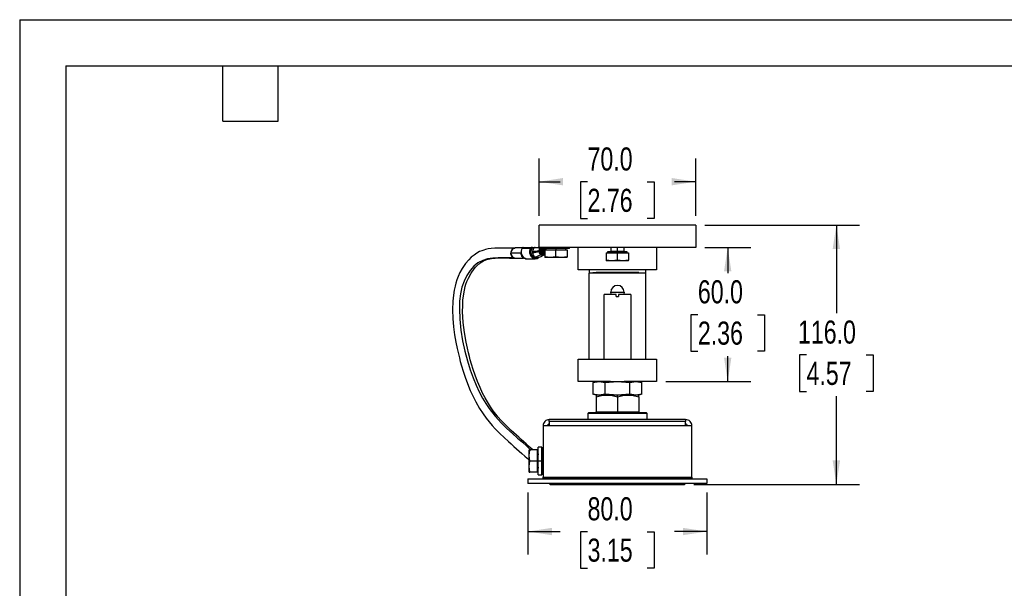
# Model space of a CAD drawing. Header units: millimetres. Extents: x 0 to 908, y 0 to 702.
# Tile 2 of 4: x 0 to 440, y 447 to 702. Entities that reach past the tile are written whole.
import ezdxf

# ---------------------------------------------------------------- set-up
doc = ezdxf.new("R2010")
doc.units = ezdxf.units.MM
doc.header["$LTSCALE"] = 3.25
doc.layers.add('DIMENSIONS', color=140, linetype='Continuous', lineweight=25)
doc.layers.add('TEXT', color=140, linetype='Continuous', lineweight=25)
doc.styles.add('SLDTEXTSTYLE2', font='TXT', dxfattribs={"width": 0.75})
doc.dimstyles.new('SLDDIMSTYLE0', dxfattribs={"dimtxt": 10.31875, "dimasz": 10.7315, "dimexe": 0, "dimexo": 0.0625, "dimgap": 2.579687, "dimtad": 0, "dimtih": 1, "dimtoh": 1, "dimdec": 1, "dimrnd": 1e-09, "dimzin": 4, "dimdsep": 46, "dimtxsty": 'SLDTEXTSTYLE2', "dimsah": 1, "dimcen": 0.09, "dimadec": 0, "dimazin": 1, "dimtfac": 1, "dimtdec": 1, "dimtofl": 0, "dimtmove": 0, "dimatfit": 3, "dimfxl": 0, "dimfrac": 2, "dimtolj": 1, "dimtzin": 12, "dimarcsym": 0})

# ---------------------------------------------------------------- blocks, each defined once
blk = doc.blocks.new('_D_14')
at = {"layer": 'DIMENSIONS'}
for p, q in [((227.22, 490.25), (227.22, 462.53)), ((307.22, 490.25), (307.22, 462.53)), ((227.22, 472.85), (241.68, 472.85)), ((253.88, 472.77), (250.74, 472.77)), ((250.74, 472.77), (250.74, 456.39)), ((280.56, 472.77), (283.71, 472.77)), ((283.71, 472.77), (283.71, 456.39)), ((307.22, 472.85), (292.76, 472.85)), ((250.74, 456.39), (253.88, 456.39)), ((283.71, 456.39), (280.56, 456.39))]:
    blk.add_line(p, q, dxfattribs=at)
for points in [[(227.22, 472.85), (237.95, 471.19), (237.95, 474.5)], [(307.22, 472.85), (296.49, 474.5), (296.49, 471.19)]]:
    blk.add_solid(points, dxfattribs=at)
at = {"layer": 'DIMENSIONS', "char_height": 10.319, "attachment_point": 1, "style": 'SLDTEXTSTYLE2'}
for s, insert in [('80.0', (253.88, 488.16)), ('3.15', (253.88, 469.69))]:
    blk.add_mtext(s, dxfattribs=dict(at, insert=insert))
blk = doc.blocks.new('_D_15')
at = {"layer": 'DIMENSIONS'}
for p, q in [((306.32, 609.88), (375.41, 609.88)), ((365.09, 609.88), (365.09, 570.43)), ((351.75, 551.8), (348.6, 551.8)), ((348.6, 551.8), (348.6, 535.42)), ((378.43, 551.8), (381.58, 551.8)), ((381.58, 551.8), (381.58, 535.42)), ((348.6, 535.42), (351.75, 535.42)), ((365.09, 493.88), (365.09, 533.32)), ((381.58, 535.42), (378.43, 535.42)), ((301.35, 493.88), (375.41, 493.88))]:
    blk.add_line(p, q, dxfattribs=at)
for points in [[(365.09, 609.88), (363.44, 599.14), (366.74, 599.14)], [(365.09, 493.88), (366.74, 504.61), (363.44, 504.61)]]:
    blk.add_solid(points, dxfattribs=at)
at = {"layer": 'DIMENSIONS', "char_height": 10.319, "attachment_point": 1, "style": 'SLDTEXTSTYLE2'}
for s, insert in [('116.0', (347.93, 567.19)), ('4.57', (351.75, 548.72))]:
    blk.add_mtext(s, dxfattribs=dict(at, insert=insert))
blk = doc.blocks.new('_D_16')
at = {"layer": 'DIMENSIONS'}
for p, q in [((232.2, 614), (232.2, 639.57)), ((302.2, 614), (302.2, 639.57)), ((232.2, 629.25), (241.66, 629.25)), ((253.85, 629.17), (250.71, 629.17)), ((250.71, 629.17), (250.71, 612.79)), ((280.54, 629.17), (283.68, 629.17)), ((283.68, 629.17), (283.68, 612.79)), ((302.2, 629.25), (292.74, 629.25)), ((250.71, 612.79), (253.85, 612.79)), ((283.68, 612.79), (280.54, 612.79))]:
    blk.add_line(p, q, dxfattribs=at)
for points in [[(232.2, 629.25), (242.93, 627.6), (242.93, 630.9)], [(302.2, 629.25), (291.47, 630.9), (291.47, 627.6)]]:
    blk.add_solid(points, dxfattribs=at)
at = {"layer": 'DIMENSIONS', "char_height": 10.319, "attachment_point": 1, "style": 'SLDTEXTSTYLE2'}
for s, insert in [('70.0', (253.85, 644.57)), ('2.76', (253.85, 626.09))]:
    blk.add_mtext(s, dxfattribs=dict(at, insert=insert))
blk = doc.blocks.new('_D_17')
at = {"layer": 'DIMENSIONS'}
for p, q in [((306.32, 599.88), (326.84, 599.88)), ((316.52, 599.88), (316.52, 588.43)), ((303.18, 569.8), (300.04, 569.8)), ((300.04, 569.8), (300.04, 553.42)), ((329.87, 569.8), (333.01, 569.8)), ((333.01, 569.8), (333.01, 553.42)), ((300.04, 553.42), (303.18, 553.42)), ((316.52, 539.88), (316.52, 551.32)), ((333.01, 553.42), (329.87, 553.42)), ((288.85, 539.88), (326.84, 539.88))]:
    blk.add_line(p, q, dxfattribs=at)
for points in [[(316.52, 599.88), (314.87, 589.14), (318.17, 589.14)], [(316.52, 539.88), (318.17, 550.61), (314.87, 550.61)]]:
    blk.add_solid(points, dxfattribs=at)
at = {"layer": 'DIMENSIONS', "char_height": 10.319, "attachment_point": 1, "style": 'SLDTEXTSTYLE2'}
for s, insert in [('60.0', (303.18, 585.19)), ('2.36', (303.18, 566.72))]:
    blk.add_mtext(s, dxfattribs=dict(at, insert=insert))

msp = doc.modelspace()

# ---------------------------------------------------------------- linework, layer by layer
at = {"color": 7, "linetype": 'Continuous'}
for q in [(0.01, 0.01), (908.06, 701.68)]:
    msp.add_line((0.01, 701.68), q, dxfattribs=at)
for p, q in [((232.2, 599.88), (232.2, 609.88)), ((302.2, 609.88), (232.2, 609.88)), ((302.2, 609.88), (302.2, 599.88)), ((302.23, 609.88), (302.2, 609.88)), ((302.23, 609.88), (302.23, 599.88)), ((224.69, 599.61), (221.48, 599.61)), ((224.66, 599.57), (228.48, 599.57)), ((225.15, 599.88), (228.97, 599.88)), ((229.22, 599.88), (228.97, 599.88)), ((229.22, 599.88), (230.4, 599.88)), ((230, 599.7), (231.77, 599.83)), ((230.4, 599.88), (231.97, 599.88)), ((232.2, 599.88), (231.97, 599.88)), ((232.2, 599.85), (232.14, 599.86)), ((302.2, 599.88), (232.2, 599.88)), ((233, 599.31), (233.39, 599.31)), ((234.03, 599.29), (233.36, 598.73)), ((233.63, 599.63), (233.73, 599.63)), ((233.63, 599.63), (233.73, 599.63)), ((233.73, 599.88), (233.73, 599.34)), ((233.73, 599.34), (234.81, 599.34)), ((233.79, 598.68), (234.37, 599.05)), ((234.05, 599.31), (234.06, 599.31)), ((235.28, 598.93), (234.23, 598.93)), ((234.43, 599.09), (234.5, 599.16)), ((234.43, 599.09), (235.28, 599.09)), ((234.47, 599.34), (234.5, 599.16)), ((234.5, 599.16), (234.69, 599.34)), ((234.72, 598.84), (239.72, 598.84)), ((234.72, 598.84), (234.72, 595.62)), ((234.81, 599.34), (234.81, 599.88)), ((242.3, 599.34), (234.81, 599.34)), ((235.28, 599.34), (235.28, 598.84)), ((239.72, 599.34), (239.72, 598.84)), ((239.72, 598.84), (244.72, 598.84)), ((239.72, 595.62), (239.72, 598.84)), ((242.3, 599.88), (242.3, 599.34)), ((242.63, 599.34), (242.3, 599.34)), ((242.63, 599.88), (242.63, 599.34)), ((244.27, 599.34), (242.63, 599.34)), ((244.16, 598.84), (244.16, 599.34)), ((244.27, 599.88), (244.27, 599.34)), ((245.73, 599.34), (244.27, 599.34)), ((244.72, 598.84), (244.72, 595.62)), ((245.73, 599.34), (245.73, 599.88)), ((249.73, 589.88), (249.73, 599.88)), ((264.2, 599.88), (264.2, 598.13)), ((267.2, 598.13), (267.2, 599.88)), ((270.2, 598.13), (270.2, 599.88)), ((284.73, 599.88), (284.73, 589.88)), ((284.73, 599.88), (284.73, 589.88)), ((302.2, 599.88), (302.23, 599.88)), ((224.06, 597.36), (219.63, 597.36)), ((221.48, 595.11), (225.3, 595.11)), ((224.15, 598.18), (224.12, 598.02)), ((224.29, 598.56), (224.23, 598.44)), ((226.64, 594.8), (230.46, 594.8)), ((232.11, 598.55), (232.48, 598.55)), ((232.11, 598.55), (232.11, 597.99)), ((232.11, 597.99), (232.48, 597.99)), ((232.48, 598.55), (232.48, 597.99)), ((232.74, 598.01), (232.74, 598.55)), ((232.74, 598.55), (233.13, 598.55)), ((232.74, 598.01), (233.13, 598.01)), ((233.21, 598.53), (233.13, 598.55)), ((233.13, 598.01), (233.13, 598.11)), ((233.2, 596.66), (233.57, 596.66)), ((233.58, 598.01), (234.46, 598.01)), ((233.63, 596.93), (234.02, 596.93)), ((233.68, 598.55), (234.46, 598.55)), ((234.38, 596.79), (234.72, 596.74)), ((234.46, 598.01), (234.46, 598.55)), ((234.46, 598.55), (234.72, 598.55)), ((234.59, 597.1), (234.5, 597.1)), ((237.22, 595.34), (234.72, 595.62)), ((234.72, 595.62), (234.72, 595.34)), ((237.22, 595.34), (234.72, 595.34)), ((239.72, 595.62), (237.22, 595.34)), ((239.72, 595.34), (237.22, 595.34)), ((242.22, 595.34), (239.72, 595.62)), ((239.72, 595.34), (239.72, 595.62)), ((242.22, 595.34), (239.72, 595.34)), ((244.72, 595.62), (242.22, 595.34)), ((244.72, 595.34), (242.22, 595.34)), ((244.72, 595.34), (244.72, 595.62)), ((262.2, 597.38), (267.2, 597.38)), ((262.2, 597.38), (262.2, 594.16)), ((262.76, 597.88), (262.76, 597.38)), ((267.2, 597.88), (262.76, 597.88)), ((264.2, 598.13), (267.2, 598.13)), ((267.2, 598.13), (270.2, 598.13)), ((267.2, 597.88), (267.2, 597.38)), ((271.64, 597.88), (267.2, 597.88)), ((267.2, 594.16), (267.2, 597.38)), ((267.2, 597.38), (272.2, 597.38)), ((271.64, 597.38), (271.64, 597.88)), ((272.2, 597.38), (272.2, 594.16)), ((284.73, 589.88), (249.73, 589.88)), ((254.53, 589.88), (254.53, 588.38)), ((264.7, 593.88), (262.2, 594.16)), ((262.2, 594.16), (262.2, 593.88)), ((264.7, 593.88), (262.2, 593.88)), ((267.2, 594.16), (264.7, 593.88)), ((267.2, 593.88), (264.7, 593.88)), ((267.2, 593.88), (267.2, 594.16)), ((269.7, 593.88), (267.2, 594.16)), ((269.7, 593.88), (267.2, 593.88)), ((272.2, 594.16), (269.7, 593.88)), ((272.2, 593.88), (269.7, 593.88)), ((272.2, 593.88), (272.2, 594.16)), ((279.93, 588.38), (279.93, 589.88)), ((284.73, 589.88), (284.73, 589.88)), ((257.68, 588.63), (254.53, 588.38)), ((254.53, 549.88), (254.53, 588.38)), ((279.93, 588.38), (254.53, 588.38)), ((276.78, 588.63), (257.68, 588.63)), ((276.78, 588.63), (279.93, 588.38)), ((279.93, 549.88), (279.93, 588.38)), ((261.22, 549.88), (261.22, 578.88)), ((266.72, 578.88), (261.22, 578.88)), ((264.23, 579.88), (267.23, 579.88)), ((266.72, 577.88), (266.72, 578.88)), ((266.72, 577.88), (267.72, 577.88)), ((267.23, 579.88), (270.23, 579.88)), ((267.72, 578.88), (267.72, 577.88)), ((273.22, 578.88), (267.72, 578.88)), ((273.22, 578.88), (273.22, 549.88)), ((249.72, 539.88), (249.72, 549.88)), ((249.72, 549.88), (284.72, 549.88)), ((284.72, 549.88), (284.72, 539.88)), ((284.73, 549.88), (284.72, 549.88)), ((284.73, 549.88), (284.73, 539.88)), ((264.18, 539.88), (249.72, 539.88)), ((256.25, 539.48), (258.99, 539.88)), ((257.72, 539.88), (256.25, 539.48)), ((256.25, 539.48), (256.25, 534.27)), ((258.99, 539.88), (261.74, 539.48)), ((261.74, 539.48), (267.22, 539.88)), ((261.74, 534.27), (261.74, 539.48)), ((267.22, 539.88), (272.71, 539.48)), ((284.72, 539.88), (270.26, 539.88)), ((272.71, 539.48), (275.45, 539.88)), ((272.71, 534.27), (272.71, 539.48)), ((275.45, 539.88), (278.19, 539.48)), ((276.72, 539.88), (278.19, 539.48)), ((278.19, 534.27), (278.19, 539.48)), ((284.72, 539.88), (284.73, 539.88)), ((258.99, 533.88), (256.25, 534.27)), ((257.72, 533.88), (256.25, 534.27)), ((257.72, 533.88), (257.72, 533.03)), ((262.47, 533.88), (257.72, 533.88)), ((258.99, 533.88), (257.72, 533.88)), ((257.72, 533.03), (257.72, 526.38)), ((261.74, 534.27), (258.99, 533.88)), ((267.22, 533.88), (258.99, 533.88)), ((267.22, 533.88), (261.74, 534.27)), ((267.22, 533.88), (262.47, 533.88)), ((272.71, 534.27), (267.22, 533.88)), ((267.22, 533.03), (267.22, 533.88)), ((271.97, 533.88), (267.22, 533.88)), ((275.45, 533.88), (267.22, 533.88)), ((267.22, 533.03), (267.22, 526.38)), ((276.72, 533.88), (271.97, 533.88)), ((275.45, 533.88), (272.71, 534.27)), ((278.19, 534.27), (275.45, 533.88)), ((276.72, 533.88), (275.45, 533.88)), ((278.19, 534.27), (276.72, 533.88)), ((276.72, 533.03), (276.72, 533.88)), ((276.72, 533.03), (276.72, 526.38)), ((254.22, 525.88), (253.97, 525.63)), ((253.97, 525.63), (253.97, 522.88)), ((280.47, 525.63), (253.97, 525.63)), ((280.22, 525.88), (254.22, 525.88)), ((257.58, 526.02), (267.22, 526.02)), ((257.72, 526.38), (267.22, 526.38)), ((267.22, 526.38), (276.72, 526.38)), ((267.22, 526.02), (276.87, 526.02)), ((280.47, 525.63), (280.22, 525.88)), ((280.47, 522.88), (280.47, 525.63)), ((236.72, 520.13), (233.97, 520.13)), ((233.97, 520.13), (233.97, 497.13)), ((297.72, 522.88), (236.72, 522.88)), ((236.72, 522.07), (236.72, 522.88)), ((236.72, 522.07), (236.72, 520.13)), ((297.72, 522.07), (236.72, 522.07)), ((297.72, 520.13), (236.72, 520.13)), ((297.72, 522.88), (297.72, 522.07)), ((297.72, 520.13), (297.72, 522.07)), ((300.47, 520.13), (297.72, 520.13)), ((300.47, 497.13), (300.47, 520.13)), ((233.43, 510.62), (231.83, 510.62)), ((231.83, 504.37), (231.83, 510.62)), ((233.43, 510.62), (233.43, 504.37)), ((227.83, 506.87), (228.11, 509.37)), ((227.83, 506.87), (227.83, 509.37)), ((228.11, 509.37), (227.83, 509.37)), ((228.11, 504.37), (227.83, 506.87)), ((227.83, 504.37), (227.83, 506.87)), ((231.33, 509.37), (228.11, 509.37)), ((231.33, 509.37), (231.33, 504.37)), ((231.83, 508.81), (231.33, 508.81)), ((233.43, 510.38), (233.97, 510.38)), ((233.43, 505.38), (233.43, 510.38)), ((227.83, 504.37), (228.11, 504.37)), ((227.83, 501.87), (228.11, 504.37)), ((227.83, 501.87), (227.83, 504.37)), ((228.11, 499.37), (227.83, 501.87)), ((227.83, 499.37), (227.83, 501.87)), ((231.33, 504.37), (228.11, 504.37)), ((231.33, 504.37), (231.33, 499.37)), ((231.33, 504.37), (231.83, 504.37)), ((233.43, 504.37), (231.83, 504.37)), ((231.83, 498.12), (231.83, 504.37)), ((233.97, 505.38), (233.43, 505.38)), ((233.43, 503.38), (233.43, 505.38)), ((233.43, 504.37), (233.43, 498.12)), ((233.97, 503.38), (233.43, 503.38)), ((233.43, 498.38), (233.43, 503.38)), ((227.83, 499.37), (228.11, 499.37)), ((231.33, 499.37), (228.11, 499.37)), ((231.33, 499.93), (231.83, 499.93)), ((231.83, 498.12), (233.43, 498.12)), ((233.97, 498.38), (233.43, 498.38)), ((227.22, 496.38), (227.22, 494.38)), ((227.22, 496.38), (307.22, 496.38)), ((307.22, 494.38), (227.22, 494.38)), ((233.97, 497.13), (300.47, 497.13)), ((233.97, 496.6), (233.97, 497.13)), ((233.97, 496.6), (300.47, 496.6)), ((233.97, 496.38), (233.97, 496.6)), ((236.72, 494.38), (237.22, 493.88)), ((237.22, 493.88), (297.22, 493.88)), ((297.22, 493.88), (297.72, 494.38)), ((300.47, 497.13), (300.47, 496.6)), ((300.47, 496.6), (300.47, 496.38)), ((307.22, 496.38), (307.22, 494.38))]:
    msp.add_line(p, q)
at = {"flags": 128}
for points in [[(221.38, 599.6), (217.96, 599.59), (214.98, 599.59), (212.42, 599.53), (210.78, 599.4), (209.41, 599.2), (208.3, 598.95), (207.45, 598.71), (206.62, 598.41), (205.63, 597.99), (204.44, 597.35), (203.11, 596.47), (201.88, 595.46), (200.78, 594.39), (199.27, 592.61), (197.77, 590.41), (196.81, 588.67), (196.02, 586.94), (195.44, 585.41), (194.96, 583.91), (194.61, 582.57), (194.24, 580.81), (193.89, 578.58), (193.64, 575.87), (193.52, 571.93), (193.66, 568.05), (193.99, 564.33), (194.45, 560.82), (195, 557.54), (195.58, 554.64), (196.12, 552.27), (196.57, 550.43), (196.98, 548.86), (197.53, 546.89), (198.24, 544.54), (199.12, 541.88), (200.19, 538.96), (201.45, 535.92), (202.71, 533.19), (203.92, 530.83), (205.62, 527.87), (207.16, 525.49), (208.53, 523.57), (209.85, 521.87), (211.18, 520.28), (212.52, 518.81), (214.58, 516.71), (216.54, 514.85), (218.45, 513.12), (219.68, 512.03), (220.89, 510.93), (222.09, 509.86), (223.28, 508.79), (224.53, 507.66), (225.81, 506.49), (226.81, 505.59), (227.76, 504.73), (227.83, 504.66)], [(221, 595.17), (220.34, 595.55), (219.86, 596.21), (219.62, 597.03), (219.67, 597.91), (219.99, 598.7), (220.53, 599.29), (221.22, 599.58), (221.38, 599.57)], [(229.09, 599.5), (228.75, 599.55), (228.48, 599.57)], [(229.22, 599.88), (229.17, 599.84), (229.13, 599.75), (229.09, 599.5)], [(230.4, 599.88), (230.19, 599.83), (230, 599.7)], [(233.2, 599.88), (232.42, 599.86), (231.77, 599.83)], [(231.77, 599.83), (231.88, 599.87), (231.97, 599.88)], [(231.77, 599.83), (232.67, 599.87), (233.18, 599.88)], [(232.8, 599.49), (232.59, 599.49), (232.43, 599.49)], [(233.36, 598.73), (233.29, 598.65), (233.22, 598.53)], [(234.4, 599.4), (234.39, 599.33), (234.37, 599.05)], [(234.37, 599.05), (234.4, 599.07), (234.43, 599.09)], [(234.43, 599.09), (234.43, 599.09), (234.43, 599.09)], [(221, 595.17), (218.62, 595.17), (216.23, 595.17), (213.83, 595.17), (211.49, 595.08), (209.2, 594.76), (206.99, 594.08), (204.87, 592.92), (203.08, 591.44), (201.4, 589.56), (199.91, 587.34), (198.67, 584.82), (197.72, 582.06), (197.06, 579.06), (196.68, 575.84), (196.55, 572.44), (196.72, 567.72), (197.24, 562.89), (198.03, 558.1), (199.03, 553.47), (200.16, 549.14), (201.38, 545.18), (202.67, 541.56), (204.02, 538.27), (205.44, 535.27), (206.9, 532.53), (208.4, 530.05), (209.92, 527.79), (212.58, 524.4), (215.23, 521.49), (217.82, 518.98), (220.3, 516.73), (222.61, 514.66), (224.71, 512.77), (226.58, 511.09), (228.43, 509.41), (228.47, 509.37)], [(229.34, 509.37), (228.58, 510.06), (227.52, 511.02), (226.38, 512.05), (225.31, 513.02), (224.23, 513.98), (223.14, 514.96), (222.05, 515.94), (219.75, 518.01), (217.44, 520.2), (215.06, 522.69), (213.93, 523.99), (212.81, 525.38), (211.68, 526.87), (210.46, 528.64), (209.1, 530.81), (208.05, 532.64), (206.95, 534.76), (205.8, 537.2), (204.62, 539.99), (203.58, 542.75), (202.72, 545.31), (202.01, 547.6), (201.45, 549.57), (201.03, 551.15), (200.62, 552.77), (200.13, 554.89), (199.58, 557.55), (198.86, 561.76), (198.3, 566.37), (198.03, 571.29), (198.04, 573.8), (198.17, 576.22), (198.39, 578.27), (198.8, 580.7), (199.22, 582.42), (199.52, 583.44), (199.97, 584.7), (200.6, 586.16), (201.82, 588.41), (203.11, 590.22), (203.84, 591.07), (204.52, 591.77), (205.13, 592.32), (205.66, 592.75), (206.11, 593.08), (206.63, 593.42), (207.41, 593.85), (208.33, 594.26), (209.48, 594.63), (210.87, 594.92), (212.51, 595.09), (214.4, 595.15), (216.56, 595.14), (218.96, 595.12), (221.57, 595.11)], [(224.25, 598.51), (224.18, 598.27), (224.1, 598.02)], [(226, 594.85), (226.17, 594.83), (226.41, 594.81)], [(229.29, 598.05), (229.28, 597.75), (229.3, 597.51)], [(230.33, 595.62), (231.19, 595.82), (232.1, 596.26), (232.8, 596.57), (233.26, 596.66)], [(230.33, 595.62), (230.81, 595.38), (231.33, 595.3)], [(230.46, 594.8), (230.68, 594.86), (230.87, 595.03)], [(231.99, 595.41), (231.49, 595.14), (230.87, 595.03)], [(231.33, 595.3), (231.09, 595.23), (230.87, 595.03)], [(231.33, 595.3), (232.24, 595.45), (233.07, 595.82)], [(232.9, 596.94), (232.7, 596.94), (232.53, 596.94)], [(232.92, 596.61), (233.05, 596.65), (233.15, 596.66)], [(233.07, 595.82), (234.12, 596.39), (234.72, 596.54)], [(233.13, 598.11), (233.15, 598.33), (233.21, 598.53)], [(234.64, 597.24), (234.44, 597.05), (234.19, 596.95), (233.93, 596.93), (233.68, 597.01), (233.46, 597.17), (233.28, 597.41), (233.17, 597.69), (233.13, 598.01)], [(233.66, 598.35), (233.61, 598.19), (233.58, 598.01)], [(233.61, 597.79), (233.59, 597.91), (233.58, 598.01)], [(234.46, 598.01), (234.44, 597.85), (234.39, 597.71), (234.3, 597.59), (234.19, 597.51), (234.06, 597.47), (233.93, 597.48), (233.81, 597.53), (233.71, 597.62)], [(234.72, 597.09), (234.59, 597.1), (234.49, 597.09)], [(234.57, 596.82), (234.66, 596.82), (234.72, 596.81)], [(234.72, 597.35), (234.7, 597.32), (234.64, 597.24)], [(264.4, 578.88), (264.35, 579.03), (264.23, 579.88)], [(270.23, 579.88), (270.11, 579.03), (270.06, 578.88)], [(264.18, 539.88), (264.76, 539.88), (265.98, 539.88), (267.22, 539.88)], [(267.22, 539.88), (268.46, 539.88), (269.68, 539.88), (270.26, 539.88)], [(257.72, 533.03), (260.13, 533.66), (262.47, 533.88)], [(262.47, 533.88), (264.82, 533.66), (267.22, 533.03)], [(267.22, 533.03), (269.63, 533.66), (271.97, 533.88)], [(271.97, 533.88), (274.32, 533.66), (276.72, 533.03)]]:
    msp.add_lwpolyline(points, dxfattribs=at)
for centre, radius, start, end in [((221.72, 597.53), 2.09, 96.6563, 184.6983), ((227.17, 597.81), 3.06, 145.0488, 260.0532), ((225.17, 599.29), 0.588, 92.0659, 151.4369), ((230.99, 597.81), 3.06, 145.0488, 260.0532), ((229, 599.29), 0.588, 92.0659, 151.4369), ((231.37, 597.82), 2.83, 143.6469, 259.9361), ((230.36, 595.84), 3.87, 95.3243, 109.2234), ((231.99, 597.87), 2.71, 137.4491, 176.0314), ((233.6, 598.56), 1.49, 141.7883, 180.7272), ((233.22, 598.87), 1, 91.3194, 142.3286), ((233.97, 598.56), 1.49, 141.7883, 180.7272), ((233.95, 598.56), 1.21, 141.7883, 180.7272), ((233.59, 598.87), 1, 91.3194, 142.3286), ((233.65, 598.81), 0.814, 91.3194, 142.3286), ((234.34, 598.56), 1.21, 141.7896, 180.7302), ((233.22, 595.43), 3.31, 79.9716, 87.5335), ((233.98, 598.87), 0.734, 110.5739, 143.524), ((233.98, 598.41), 0.328, 124.8753, 191.2712), ((235.03, 597.1), 2, 83.5263, 118.2906), ((221.69, 597.16), 2.06, 174.47, 264.1754), ((226.44, 597.27), 2.44, 162.1118, 259.8258), ((226.4, 622.89), 25, 276.6422, 283.1982), ((226.42, 622.97), 25.61, 276.456, 282.8449), ((231.89, 597.7), 2.6, 184.0056, 233.0726), ((230.46, 597.25), 2.45, 270.1187, 311.9512), ((233.56, 597.96), 1.45, 178.8688, 224.9496), ((233.93, 597.96), 1.45, 178.8688, 224.9496), ((233.2, 597.61), 0.941, 225.127, 270.1589), ((233.75, 597.93), 1.01, 175.5337, 263.1117), ((233.57, 597.61), 0.942, 225.011, 286.9723), ((237.48, 588.99), 8.14, 109.7612, 123.5768), ((232.93, 597.28), 0.854, 36.751, 76.1594), ((234.14, 597.97), 0.557, 199.6188, 218.9993), ((234.57, 594.43), 2.39, 90.0548, 107.7214), ((263.95, 598.13), 0.25, 270, 360), ((270.45, 598.13), 0.25, 180, 270), ((267.23, 579.88), 3, 0, 180), ((257.22, 526.38), 0.503, 315.1285, 359.8715), ((332.03, 526.2), 64.81, 179.8437, 180.1563), ((277.22, 526.38), 0.5, 180, 225), ((236.72, 520.13), 2.75, 135, 180), ((236.72, 520.13), 2.75, 90, 135), ((236.72, 520.13), 0.75, 135, 180), ((236.72, 520.13), 0.75, 90, 135), ((297.72, 520.13), 2.75, 45, 90), ((297.72, 520.13), 0.75, 45, 90), ((297.72, 520.13), 0.75, 360, 45), ((297.72, 520.13), 2.75, 360, 45), ((232.08, 507.62), 0.25, 180, 270), ((232.08, 501.12), 0.25, 90, 180)]:
    msp.add_arc(centre, radius, start, end)
at = {"layer": 'TEXT'}
for p, q in [((20.64, 681.04), (887.41, 681.04)), ((20.64, 681.04), (20.64, 20.64)), ((90.8, 656.27), (90.8, 681.04)), ((115.57, 656.27), (115.57, 681.04)), ((90.8, 656.27), (115.57, 656.27))]:
    msp.add_line(p, q, dxfattribs=at)

# ---------------------------------------------------------------- dimensions: what is measured, and where the dimension line sits
at = {"layer": 'DIMENSIONS'}
for base, p1, p2, angle, picture, middle in [((232.2, 629.25), (302.2, 609.88), (232.2, 609.88), 360, '_D_16', (267.2, 629.25)), ((365.09, 493.88), (302.2, 609.88), (297.22, 493.88), 90, '_D_15', (365.09, 551.88)), ((316.52, 539.88), (302.2, 599.88), (284.72, 539.88), 90, '_D_17', (316.52, 569.88)), ((227.22, 472.85), (307.22, 494.38), (227.22, 494.38), 360, '_D_14', (267.22, 472.85))]:
    dim = msp.add_linear_dim(base=base, p1=p1, p2=p2, angle=angle, dimstyle='SLDDIMSTYLE0', dxfattribs=at)
    dim.commit()
    dim.dimension.update_dxf_attribs({"geometry": picture, "text_midpoint": middle, "dimtype": 160})

doc.saveas('drawing.dxf')
